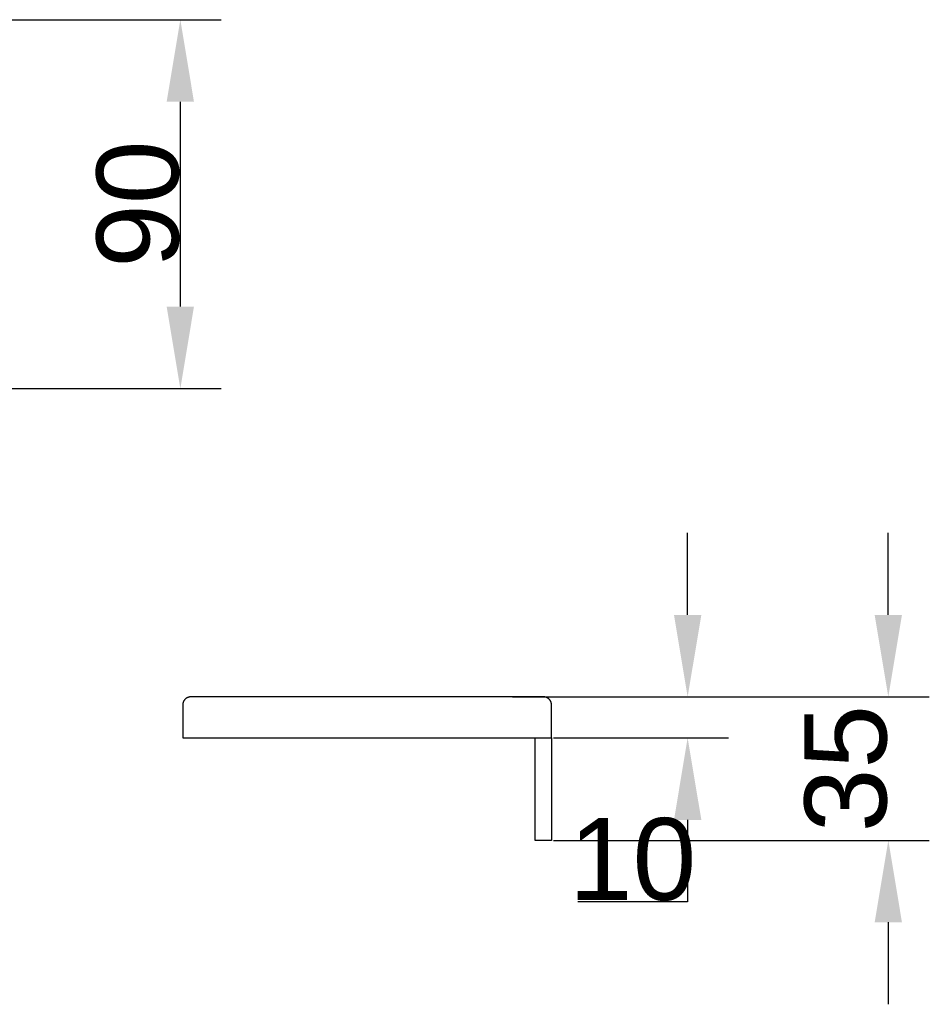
# Model space of a CAD drawing. Header units: millimetres. Extents: x 580 to 2065, y -13 to 1037.
# Tile 8 of 10: x 1339 to 1561, y 460 to 700. Entities that reach past the tile are written whole.
import ezdxf

# ---------------------------------------------------------------- set-up
doc = ezdxf.new("R2010")
doc.units = ezdxf.units.MM
doc.header["$LTSCALE"] = 0.1
doc.layers.add('DEFAULT', color=7, linetype='Continuous')
doc.layers.add('OUTLINE', color=2, linetype='Continuous')
doc.styles.add('ARIAL', font='arial_0.ttf')
doc.dimstyles.new('DIMENSION STYLE 01', dxfattribs={"dimtxt": 20, "dimasz": 20, "dimexe": 10, "dimexo": 0.5, "dimgap": 0.09, "dimtad": 1, "dimtoh": 1, "dimdec": 0, "dimzin": 0, "dimdsep": 46, "dimtxsty": 'ARIAL', "dimcen": 0.5, "dimadec": 1, "dimazin": 0, "dimtfac": 1, "dimtdec": 4, "dimtofl": 0, "dimtmove": 0, "dimatfit": 3, "dimfxl": 1, "dimtolj": 1, "dimtzin": 0, "dimarcsym": 0})

# ---------------------------------------------------------------- blocks, each defined once
blk = doc.blocks.new('*D19')
at = {"layer": 'DEFAULT', "color": 0, "lineweight": -2, "transparency": 16777216}
for p, q in [((1551.43, 554.72), (1551.43, 574.72)), ((1459.77, 534.72), (1561.43, 534.72)), ((1469.77, 499.72), (1561.43, 499.72)), ((1551.43, 479.72), (1551.43, 459.72))]:
    blk.add_line(p, q, dxfattribs=at)
at = {"layer": 'DEFAULT', "color": 0, "transparency": 16777216}
for points in [[(1548.1, 554.72), (1554.76, 554.72), (1551.43, 534.72)], [(1548.1, 479.72), (1554.76, 479.72), (1551.43, 499.72)]]:
    blk.add_solid(points, dxfattribs=at)
at = {"layer": 'Defpoints', "color": 0, "transparency": 16777216}
for p in [(1459.27, 534.72), (1469.27, 499.72), (1551.43, 499.72)]:
    blk.add_point(p, dxfattribs=at)
at = {"layer": 'DEFAULT', "color": 0, "transparency": 16777216, "insert": (1541.12, 517.22), "char_height": 20, "attachment_point": 5, "rotation": 90, "style": 'ARIAL'}
blk.add_mtext('\\A1;35', dxfattribs=at)
blk = doc.blocks.new('*D20')
at = {"layer": 'DEFAULT', "color": 0, "lineweight": -2, "transparency": 16777216}
for p, q in [((1502.47, 554.72), (1502.47, 574.72)), ((1467.77, 534.72), (1512.47, 534.72)), ((1469.77, 524.72), (1512.47, 524.72)), ((1502.47, 504.72), (1502.47, 484.72)), ((1502.47, 484.72), (1475.69, 484.72))]:
    blk.add_line(p, q, dxfattribs=at)
at = {"layer": 'DEFAULT', "color": 0, "transparency": 16777216}
for points in [[(1499.14, 554.72), (1505.81, 554.72), (1502.47, 534.72)], [(1499.14, 504.72), (1505.81, 504.72), (1502.47, 524.72)]]:
    blk.add_solid(points, dxfattribs=at)
at = {"layer": 'Defpoints', "color": 0, "transparency": 16777216}
for p in [(1467.27, 534.72), (1469.27, 524.72), (1502.47, 524.72)]:
    blk.add_point(p, dxfattribs=at)
at = {"layer": 'DEFAULT', "color": 0, "transparency": 16777216, "insert": (1489.04, 495.02), "char_height": 20, "attachment_point": 5, "style": 'ARIAL'}
blk.add_mtext('\\A1;10', dxfattribs=at)
blk = doc.blocks.new('*D23')
at = {"layer": 'DEFAULT', "color": 0, "lineweight": -2, "transparency": 16777216}
for p, q in [((1325.54, 699.91), (1388.69, 699.91)), ((1378.69, 679.91), (1378.69, 629.91)), ((1325.54, 609.91), (1388.69, 609.91))]:
    blk.add_line(p, q, dxfattribs=at)
at = {"layer": 'DEFAULT', "color": 0, "transparency": 16777216}
for points in [[(1375.36, 679.91), (1382.02, 679.91), (1378.69, 699.91)], [(1375.36, 629.91), (1382.02, 629.91), (1378.69, 609.91)]]:
    blk.add_solid(points, dxfattribs=at)
at = {"layer": 'Defpoints', "color": 0, "transparency": 16777216}
for p in [(1325.04, 699.91), (1325.04, 609.91), (1378.69, 609.91)]:
    blk.add_point(p, dxfattribs=at)
at = {"layer": 'DEFAULT', "color": 0, "transparency": 16777216, "insert": (1368.39, 654.91), "char_height": 20, "attachment_point": 5, "rotation": 90, "style": 'ARIAL'}
blk.add_mtext('\\A1;90', dxfattribs=at)

msp = doc.modelspace()

# ---------------------------------------------------------------- linework, layer by layer
at = {"layer": 'OUTLINE'}
for p, q in [((1379.35, 533.27), (1379.33, 533.21)), ((1379.37, 533.34), (1379.35, 533.27)), ((1379.39, 533.41), (1379.37, 533.34)), ((1379.42, 533.47), (1379.39, 533.41)), ((1379.44, 533.54), (1379.42, 533.47)), ((1379.47, 533.6), (1379.44, 533.54)), ((1379.5, 533.66), (1379.47, 533.6)), ((1379.54, 533.72), (1379.5, 533.66)), ((1379.57, 533.78), (1379.54, 533.72)), ((1379.61, 533.84), (1379.57, 533.78)), ((1379.65, 533.9), (1379.61, 533.84)), ((1379.69, 533.95), (1379.65, 533.9)), ((1379.74, 534.01), (1379.69, 533.95)), ((1379.78, 534.06), (1379.74, 534.01)), ((1379.83, 534.11), (1379.78, 534.06)), ((1379.88, 534.16), (1379.83, 534.11)), ((1379.93, 534.21), (1379.88, 534.16)), ((1379.98, 534.25), (1379.93, 534.21)), ((1380.04, 534.3), (1379.98, 534.25)), ((1380.09, 534.34), (1380.04, 534.3)), ((1380.15, 534.38), (1380.09, 534.34)), ((1380.21, 534.42), (1380.15, 534.38)), ((1380.27, 534.45), (1380.21, 534.42)), ((1380.33, 534.49), (1380.27, 534.45)), ((1380.39, 534.52), (1380.33, 534.49)), ((1380.46, 534.55), (1380.39, 534.52)), ((1380.52, 534.58), (1380.46, 534.55)), ((1380.59, 534.6), (1380.52, 534.58)), ((1380.65, 534.62), (1380.59, 534.6)), ((1380.72, 534.65), (1380.65, 534.62)), ((1380.79, 534.66), (1380.72, 534.65)), ((1380.85, 534.68), (1380.79, 534.66)), ((1380.92, 534.69), (1380.85, 534.68)), ((1380.99, 534.7), (1380.92, 534.69)), ((1381.06, 534.71), (1380.99, 534.7)), ((1381.13, 534.72), (1381.06, 534.71)), ((1381.2, 534.72), (1381.13, 534.72)), ((1381.27, 534.72), (1381.2, 534.72)), ((1389.27, 534.72), (1381.27, 534.72)), ((1459.27, 534.72), (1389.27, 534.72)), ((1467.27, 534.72), (1459.27, 534.72)), ((1467.34, 534.72), (1467.27, 534.72)), ((1467.41, 534.72), (1467.34, 534.72)), ((1467.47, 534.71), (1467.41, 534.72)), ((1467.54, 534.7), (1467.47, 534.71)), ((1467.61, 534.69), (1467.54, 534.7)), ((1467.68, 534.68), (1467.61, 534.69)), ((1467.74, 534.67), (1467.68, 534.68)), ((1467.81, 534.65), (1467.74, 534.67)), ((1467.88, 534.63), (1467.81, 534.65)), ((1467.94, 534.61), (1467.88, 534.63)), ((1468, 534.58), (1467.94, 534.61)), ((1468.07, 534.56), (1468, 534.58)), ((1468.13, 534.53), (1468.07, 534.56)), ((1468.19, 534.5), (1468.13, 534.53)), ((1468.25, 534.47), (1468.19, 534.5)), ((1468.31, 534.43), (1468.25, 534.47)), ((1468.37, 534.39), (1468.31, 534.43)), ((1468.42, 534.36), (1468.37, 534.39)), ((1468.48, 534.32), (1468.42, 534.36)), ((1468.53, 534.27), (1468.48, 534.32)), ((1468.58, 534.23), (1468.53, 534.27)), ((1468.64, 534.18), (1468.58, 534.23)), ((1468.68, 534.14), (1468.64, 534.18)), ((1468.73, 534.09), (1468.68, 534.14)), ((1468.78, 534.04), (1468.73, 534.09)), ((1468.82, 533.98), (1468.78, 534.04)), ((1468.86, 533.93), (1468.82, 533.98)), ((1468.9, 533.88), (1468.86, 533.93)), ((1468.94, 533.82), (1468.9, 533.88)), ((1468.98, 533.76), (1468.94, 533.82)), ((1469.01, 533.7), (1468.98, 533.76)), ((1469.05, 533.64), (1469.01, 533.7)), ((1469.08, 533.58), (1469.05, 533.64)), ((1469.1, 533.52), (1469.08, 533.58)), ((1469.13, 533.46), (1469.1, 533.52)), ((1469.15, 533.39), (1469.13, 533.46)), ((1469.18, 533.33), (1469.15, 533.39)), ((1469.2, 533.26), (1469.18, 533.33)), ((1469.21, 533.2), (1469.2, 533.26)), ((1379.28, 532.93), (1379.27, 532.86)), ((1379.27, 532.86), (1379.27, 532.79)), ((1379.27, 532.79), (1379.27, 532.72)), ((1379.27, 532.72), (1379.27, 524.72)), ((1379.29, 533), (1379.28, 532.93)), ((1379.3, 533.07), (1379.29, 533)), ((1379.31, 533.14), (1379.3, 533.07)), ((1379.33, 533.21), (1379.31, 533.14)), ((1469.23, 533.13), (1469.21, 533.2)), ((1469.24, 533.06), (1469.23, 533.13)), ((1469.25, 532.99), (1469.24, 533.06)), ((1469.26, 532.93), (1469.25, 532.99)), ((1469.27, 532.86), (1469.26, 532.93)), ((1469.27, 532.79), (1469.27, 532.86)), ((1469.27, 532.72), (1469.27, 532.79)), ((1469.27, 524.72), (1469.27, 532.72)), ((1379.27, 524.72), (1389.27, 524.72)), ((1389.27, 524.72), (1459.27, 524.72)), ((1459.27, 524.72), (1469.27, 524.72)), ((1465.27, 501.72), (1465.27, 524.72)), ((1469.27, 524.72), (1469.27, 501.72)), ((1465.27, 499.72), (1465.27, 501.72)), ((1469.27, 499.72), (1465.27, 499.72)), ((1469.27, 501.72), (1469.27, 499.72))]:
    msp.add_line(p, q, dxfattribs=at)

# ---------------------------------------------------------------- dimensions: what is measured, and where the dimension line sits
at = {"layer": 'DEFAULT'}
for base, p1, p2, picture, middle in [((1378.69, 609.91), (1325.04, 699.91), (1325.04, 609.91), '*D23', (1368.39, 654.91)), ((1551.43, 499.72), (1459.27, 534.72), (1469.27, 499.72), '*D19', (1541.12, 517.22)), ((1502.47, 524.72), (1467.27, 534.72), (1469.27, 524.72), '*D20', (1489.04, 495.02))]:
    dim = msp.add_linear_dim(base=base, p1=p1, p2=p2, angle=90, dimstyle='DIMENSION STYLE 01', dxfattribs=at)
    dim.commit()
    dim.dimension.update_dxf_attribs({"geometry": picture, "text_midpoint": middle})

doc.saveas('drawing.dxf')
